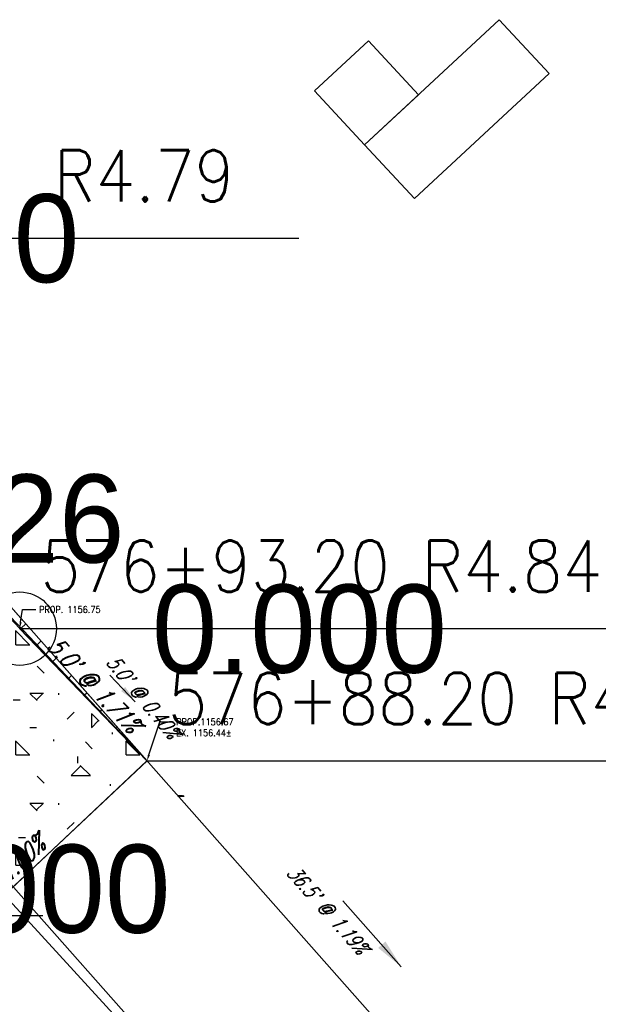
# Model space of a CAD drawing. Extents: x 167754 to 212748, y 396132 to 454338.
# Tile 6 of 147: x 175443 to 175459, y 419381 to 419408. Entities that reach past the tile are written whole.
import ezdxf
from ezdxf import colors
from ezdxf.entities.mleader import LeaderData, LeaderLine
from ezdxf.enums import TextEntityAlignment as Align
from ezdxf.math import Vec2, Vec3

# ---------------------------------------------------------------- set-up
doc = ezdxf.new("R2010")
doc.units = 0
doc.header["$MEASUREMENT"] = 0
doc.layers.get('0').update_dxf_attribs({"linetype": 'CONTINUOUS'})
for name, color, linetype, plot in [('0_3DP_MAT', 181, 'CONTINUOUS', False), ('0_EX. 3DP', 31, 'CONTINUOUS', False), ('0_QUANTITIES_PAVEMENT REMOVED', 130, 'CONTINUOUS', False)]:
    doc.layers.add(name, color=color, linetype=linetype, plot=plot)
for name, color, linetype in [('0_JLD_PR_3DP', 40, 'CONTINUOUS'), ('0_PNTS', 1, 'CONTINUOUS'), ('PNTDESC', 3, 'CONTINUOUS'), ('PNTELEV', 5, 'CONTINUOUS'), ('PNTNO', 7, 'CONTINUOUS'), ('PV_P_CURB_RAMP', 3, 'CONTINUOUS'), ('PV_P_CURB_RAMP_HATCH', 3, 'CONTINUOUS'), ('PV_P_SAW_CUT_LINE', 110, 'CONTINUOUS'), ('SC_SCRATCH-6', 6, 'CONTINUOUS')]:
    doc.layers.add(name, color=color, linetype=linetype)
doc.styles.add('PTXT', font='TXT')
doc.styles.add('romans', font='romans.shx', dxfattribs={"width": 0.75, "oblique": 22.5})
doc.styles.get("Standard").update_dxf_attribs({"font": 'romans.shx', "width": 0.9})
doc.dimstyles.new('4P', dxfattribs={"dimscale": 4, "dimtxt": 0.14, "dimasz": 0.14, "dimexe": 0.05, "dimexo": 0.05, "dimgap": 0.05, "dimtad": 1, "dimzin": 0, "dimdsep": 46, "dimtxsty": 'romans', "dimcen": 0, "dimdle": 0.1, "dimclrd": 1, "dimclre": 1, "dimclrt": 7, "dimaunit": 1, "dimadec": 4, "dimazin": 0, "dimtfac": 1, "dimtmove": 0, "dimatfit": 2, "dimfxl": 1, "dimtvp": 1, "dimtolj": 1, "dimtzin": 0, "dimarcsym": 0})

# ---------------------------------------------------------------- blocks, each defined once
blk = doc.blocks.new('SRVPNO1')
at = {"layer": 'PNTDESC', "style": 'PTXT'}
blk.add_attdef('DESC2', text='', height=1, dxfattribs=at).set_placement((0, -1.75), align=Align.CENTER)
at = {"layer": 'PNTELEV', "style": 'PTXT'}
blk.add_attdef('ELEV2', (1.5, -0.5), '', height=1, dxfattribs=at)
at = {"layer": 'PNTNO', "style": 'PTXT'}
blk.add_attdef('PT#', text='', height=1, dxfattribs=at).set_placement((0, 0.75), align=Align.CENTER)
blk = doc.blocks.new('SPT4')
at = {"color": 0, "linetype": 'Continuous'}
blk.add_circle((0, 0), 0.5, dxfattribs=at)

msp = doc.modelspace()

# ---------------------------------------------------------------- hatches: boundary and pattern name
at = {"layer": 'PV_P_CURB_RAMP_HATCH', "transparency": 33554495}
h = msp.add_hatch(dxfattribs=at)
h.set_pattern_fill('CONCRE', color=256, scale=3, pattern_type=2)
h.set_pattern_definition([(0, (0, 0), (3, 3), [0.375, -2.625]), (90, (0, 0), (-3, 3), [0.375, -2.625]), (135, (0.375, 0), (-2.999999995, 2e-16), [0.5303301, -3.7123107]), (0, (0.375, 1.6875), (3, 3), [0.375, -2.625]), (45, (0.5625, 1.5), (0, 2.999999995), [0.2651649, -3.9774756]), (135, (0.5625, 1.5), (-2.999999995, 2e-16), [0.2651649, -3.9774756]), (0, (1.5, 2.4375), (3, 3), [0.5303301, -2.4696699]), (45, (1.5, 2.4375), (0, 2.999999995), [0.375, -3.8676408]), (135, (2.0303, 2.4375), (-2.999999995, 2e-16), [0.375, -3.8676408]), (90, (2.0625, 0.75), (-3, 3), [0.375, -2.625]), (45, (2.0625, 0.75), (0, 2.999999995), [0.2651649, -3.9774756]), (135, (2.25, 0.9375), (-2.999999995, 2e-16), [0.2651649, -3.9774756]), (0, (0.375, 0.75), (3, 3), [0.1875, -2.5125]), (0, (2.625, 1.5), (3, 3), [0.1875, -2.5125]), (90, (1.6875, 1.875), (-3, 3), [0.1875, -2.5125]), (135, (2.0625, 0.1875), (-2.999999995, 2e-16), [0.2651649, -3.9774756]), (135, (0.75, 2.25), (-2.999999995, 2e-16), [0.2651649, -3.9774756]), (45, (1.4062, 0.9844), (0, 2.999999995), [0.2651649, -3.9774756]), (90, (1.0312, 0.375), (-3, 3), [0.046875, -2.953125]), (90, (1.172, 1.6406), (-3, 3), [0.046875, -2.953125]), (90, (2.578, 2.1562), (-3, 3), [0.046875, -2.953125]), (90, (2.625, 0.5625), (-3, 3), [0.046875, -2.953125])])
h.paths.add_polyline_path([(175416.859, 419404.236), (175433.096, 419402.077), (175443.107, 419391.447), (175446.569, 419387.838), (175438.74, 419380.466), (175435.58, 419384.358)])

# ---------------------------------------------------------------- linework, layer by layer
at = {"layer": '0_EX. 3DP'}
msp.add_lwpolyline([(175426.524, 419402.951), (175457.946, 419367.428)], dxfattribs=at)
for points in [[(175459.827, 419365.453, 1156.316), (175443.307, 419383.51, 1156.442), (175426, 419402.428, 1156.704)], [(175497.373, 419333.195, 1156.227), (175462.837, 419369.436, 1156.144), (175438.629, 419396.819, 1156.578), (175437.664, 419401.51, 1156.838)]]:
    msp.add_polyline3d(points, dxfattribs=at)
at = {"layer": 'PV_P_CURB_RAMP'}
msp.add_lwpolyline([(175416.859, 419404.236), (175433.096, 419402.077), (175443.107, 419391.447), (175446.569, 419387.838), (175438.74, 419380.466), (175435.58, 419384.358)], close=True, dxfattribs=at)
at = {"layer": 'SC_SCRATCH-6'}
for points in [[(175456.157, 419408.029), (175457.518, 419406.564), (175453.857, 419403.16), (175452.495, 419404.625)], [(175451.133, 419406.089), (175452.598, 419407.451), (175453.96, 419405.986), (175452.495, 419404.625)]]:
    msp.add_lwpolyline(points, close=True, dxfattribs=at)

# ---------------------------------------------------------------- block references
at = {"layer": '0_PNTS', "xscale": 2.4, "yscale": 2.4, "zscale": 2.4}
msp.add_blockref('SRVPNO1', (175433.096, 419402.077), dxfattribs=at).add_auto_attribs({'PT#': 'D26', 'ELEV2': '0.000'})

# ---------------------------------------------------------------- texts
at = {"layer": '0_3DP_MAT', "style": 'romans', "oblique": 22.5, "width": 0.75}
msp.add_text("5.0' @ 1.71%", height=0.48, rotation=313.862, dxfattribs=at).set_placement((175444.952, 419389.752), align=Align.CENTER)
at = {"layer": '0_3DP_MAT', "color": 211, "style": 'romans', "oblique": 22.5, "width": 0.75}
msp.add_text("10.8' @ 1.00%", height=0.48, rotation=43.2822, dxfattribs=at).set_placement((175442.545, 419384.268), align=Align.CENTER)
at = {"layer": '0_EX. 3DP', "style": 'romans', "oblique": 22.5, "width": 0.75}
msp.add_text("36.5' @ 1.19%", height=0.4, rotation=311.4784, dxfattribs=at).set_placement((175451.332, 419383.657), align=Align.CENTER)
at = {"layer": 'SC_SCRATCH-6', "width": 0.9}
for s, height, p in [('577+07.81 R4.79', 1.4, (175433.666, 419403.777)), ('576+93.20 R4.84', 1.4, (175443.677, 419393.146)), ('576+86.93 R4.86', 0.014, (175447.416, 419386.895))]:
    msp.add_text(s, height=height, dxfattribs=at).set_placement(p, align=Align.MIDDLE_LEFT)

# ---------------------------------------------------------------- leaders
at = {"layer": '0_3DP_MAT'}
msp.add_leader([(175446.253, 419389.453), (175445.56, 419390.174)], dimstyle='4P', override={"dimscale": 20, "dimtxt": 0.12, "dimasz": 0.024, "dimdec": 2}, dxfattribs=at)
at = {"layer": '0_EX. 3DP'}
msp.add_leader([(175453.493, 419382.234), (175451.904, 419384.032)], dimstyle='4P', override={"dimscale": 20, "dimtxt": 0.12, "dimasz": 0.04, "dimdec": 2}, dxfattribs=at)
at = {"layer": 'SC_SCRATCH-6', "has_arrowhead": 0}
for points in [[(175433.096, 419402.077), (175433.106, 419402.077), (175450.706, 419402.077)], [(175447.411, 419386.878), (175447.411, 419386.878), (175447.587, 419386.878)], [(175443.733, 419383.624), (175443.723, 419383.625), (175426.303, 419383.625)]]:
    msp.add_leader(points, dimstyle='4P', override={"dimscale": 20, "dimasz": 0.1}, dxfattribs=at)

# ---------------------------------------------------------------- next in the draw order: leaders
at = {"layer": '0_3DP_MAT'}
ml = msp.add_multileader_mtext('Standard', dxfattribs=at)
ml.set_content('PROP. 1156.75', color=256)
ml.set_leader_properties()
ml.build(insert=Vec2(0, 0))
ml.multileader.update_dxf_attribs({"dogleg_length": 0.36, "arrow_head_size": 0.18})
ctx = ml.context
ctx.base_point, ctx.char_height, ctx.arrow_head_size, ctx.landing_gap_size, ctx.plane_origin = Vec3(175443.543, 419391.964), 0.18, 0.18, 0.09, Vec3(175426.898, 419401.229)
notes = []
notes.append((ctx, [(0, (1, 1, 0), (175443.183, 419391.964), (1, 0), 0.36, [(0, [(175443.104, 419391.443)], 0, [])])]))
ctx.mtext.insert, ctx.mtext.flow_direction = Vec3(175443.633, 419392.054), 5
ctx.mtext.has_bg_fill, ctx.mtext.bg_color, ctx.mtext.bg_scale_factor, ctx.mtext.bg_transparency, ctx.mtext.use_window_bg_color = 1, -1027028792, 1.5, 0, 1
ml = msp.add_multileader_mtext('Standard', dxfattribs=at)
ml.set_content('PROP.1156.67\\PEX. 1156.44± ', color=256)
ml.set_leader_properties()
ml.build(insert=Vec2(0, 0))
ml.multileader.update_dxf_attribs({"dogleg_length": 0.36, "arrow_head_size": 0.18})
ctx = ml.context
ctx.base_point, ctx.char_height, ctx.arrow_head_size, ctx.landing_gap_size, ctx.plane_origin = Vec3(175447.276, 419388.903, 2313.168), 0.18, 0.18, 0.09, Vec3(175429.967, 419398.314, 2313.168)
notes.append((ctx, [(0, (1, 1, 0), (175446.916, 419388.903, 2313.168), (1, 0), 0.36, [(0, [(175446.569, 419387.838, 2313.168)], 0, [])])]))
ctx.mtext.insert, ctx.mtext.flow_direction = Vec3(175447.366, 419388.993, 2313.168), 5
ctx.mtext.has_bg_fill, ctx.mtext.bg_color, ctx.mtext.bg_scale_factor, ctx.mtext.bg_transparency, ctx.mtext.use_window_bg_color = 1, -1027028792, 1.5, 0, 1
for ctx, leaders in notes:
    for number, flags, end, landing, length, lines in leaders:
        leader = LeaderData()
        leader.index, (leader.has_last_leader_line, leader.has_dogleg_vector, leader.attachment_direction) = number, flags
        leader.last_leader_point, leader.dogleg_vector, leader.dogleg_length = Vec3(end), Vec3(landing), length
        for number, points, colour, breaks in lines:
            line = LeaderLine()
            line.index, line.vertices, line.color, line.breaks = number, Vec3.list(points), colors.encode_raw_color(colour), breaks
            leader.lines.append(line)
        ctx.leaders.append(leader)

# ---------------------------------------------------------------- next in the draw order: hatches: boundary and pattern name
at = {"layer": 'PV_P_SAW_CUT_LINE', "transparency": 33554495}
h = msp.add_hatch(dxfattribs=at)
h.set_pattern_fill('ANSI37', color=256, scale=5)
h.paths.add_polyline_path([(175433.096, 419402.077), (175437.673, 419401.468), (175438.633, 419396.801), (175446.579, 419387.838), (175436.248, 419398.723)])

# ---------------------------------------------------------------- next in the draw order: linework, layer by layer
at = {"layer": '0_3DP_MAT', "color": 211, "elevation": 1156.55}
msp.add_lwpolyline([(175446.569, 419387.838), (175439.008, 419380.718)], dxfattribs=at)
at = {"layer": '0_EX. 3DP'}
msp.add_polyline3d([(175438.74, 419380.466, 1156.43), (175446.569, 419387.838, 1156.44)], dxfattribs=at)
at = {"layer": '0_JLD_PR_3DP'}
msp.add_polyline3d([(175438.74, 419380.466, 1156.56), (175446.569, 419387.838, 1156.668), (175443.104, 419391.443, 1156.753)], dxfattribs=at)
at = {"layer": '0_QUANTITIES_PAVEMENT REMOVED'}
msp.add_lwpolyline([(175416.26, 419404.316), (175438.73, 419380.466), (175446.579, 419387.838), (175438.633, 419396.801), (175437.673, 419401.468), (175416.26, 419404.316), (175416.26, 419404.316)], dxfattribs=at)
at = {"layer": 'PV_P_SAW_CUT_LINE', "elevation": 1155.64}
msp.add_lwpolyline([(175433.096, 419402.077), (175437.673, 419401.468), (175438.633, 419396.801), (175446.579, 419387.838), (175436.248, 419398.723), (175433.096, 419402.077)], dxfattribs=at)

# ---------------------------------------------------------------- next in the draw order: block references
at = {"layer": '0_PNTS', "xscale": 2.4, "yscale": 2.4, "zscale": 2.4}
for p, values in [((175443.104, 419391.443), {'PT#': 'B26', 'ELEV2': '0.000'}), ((175435.579, 419384.359), {'PT#': 'A26', 'ELEV2': '0.000'})]:
    msp.add_blockref('SRVPNO1', p, dxfattribs=at).add_auto_attribs(values)
at = {"layer": '0_PNTS', "xscale": 2, "yscale": 2, "zscale": 2}
msp.add_blockref('SPT4', (175443.104, 419391.443), dxfattribs=at)

# ---------------------------------------------------------------- next in the draw order: texts
at = {"layer": '0_EX. 3DP', "style": 'romans', "oblique": 22.5, "width": 0.75}
msp.add_text("5.0' @ 0.40%", height=0.4, rotation=309.5473, dxfattribs=at).set_placement((175446.305, 419389.463), align=Align.CENTER)
at = {"layer": 'SC_SCRATCH-6', "width": 0.9}
msp.add_text('576+88.20 R4.90', height=1.4, dxfattribs=at).set_placement((175447.139, 419389.538), align=Align.MIDDLE_LEFT)

# ---------------------------------------------------------------- next in the draw order: leaders
at = {"layer": 'SC_SCRATCH-6', "has_arrowhead": 0}
for points in [[(175443.107, 419391.447), (175443.117, 419391.446), (175460.837, 419391.446)], [(175446.569, 419387.838), (175446.579, 419387.838), (175464.239, 419387.838)]]:
    msp.add_leader(points, dimstyle='4P', override={"dimscale": 20, "dimasz": 0.1}, dxfattribs=at)

doc.saveas('drawing.dxf')
